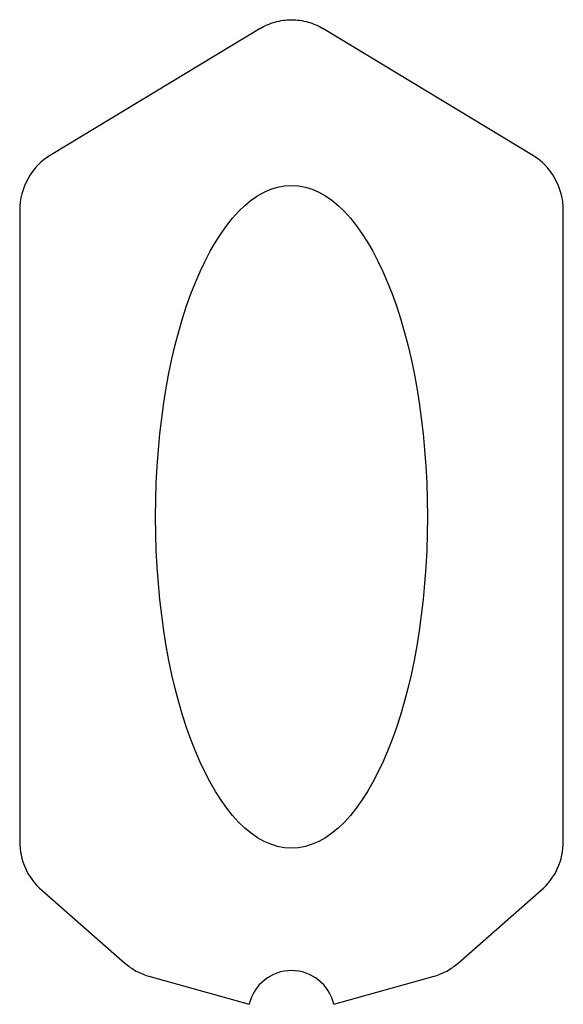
# Model space of a CAD drawing. Header units: millimetres. Extents: x 0 to 251, y 0 to 455.
import ezdxf

# ---------------------------------------------------------------- set-up
doc = ezdxf.new("R2010")
doc.units = ezdxf.units.MM
doc.linetypes.add('SLD-Sürekli', pattern=[0])

msp = doc.modelspace()

# ---------------------------------------------------------------- linework, layer by layer
at = {"color": 7, "linetype": 'SLD-Sürekli', "lineweight": 25}
for p, q in [((111.42, 450.98), (14.89, 392.71)), ((236.91, 392.71), (140.38, 450.98)), ((0.4, 367.02), (0.4, 75.6)), ((251.4, 75.6), (251.4, 367.02)), ((10.61, 53.05), (48.92, 19.44)), ((202.88, 19.44), (241.19, 53.05)), ((60.05, 13.38), (106.39, 0.4)), ((145.41, 0.4), (191.75, 13.38))]:
    msp.add_line(p, q, dxfattribs=at)
for centre, radius, start, end in [((30.4, 367.02), 30, 121.1207, 180), ((221.4, 367.02), 30, 0, 58.8793), ((30.4, 75.6), 30, 180, 228.735), ((221.4, 75.6), 30, 311.265, 0), ((125.9, -4), 20, 12.7047, 167.2953)]:
    msp.add_arc(centre, radius, start, end, dxfattribs=at)
msp.add_ellipse((125.9, 225.52), major_axis=(0, 153), ratio=0.410131, dxfattribs=at)
msp.add_open_spline([(111.42, 450.98), (112.48, 451.62), (114.66, 452.75), (119.44, 454.49), (125.9, 455.41), (132.36, 454.49), (137.14, 452.75), (139.32, 451.62), (140.38, 450.98)], degree=3, knots=[0, 0, 0, 0, 0.125, 0.25, 0.5, 0.75, 0.875, 1, 1, 1, 1], dxfattribs=at)
for points in [[(48.92, 19.44), (49.72, 18.74), (51.41, 17.42), (54.14, 15.72), (57.04, 14.35), (59.03, 13.67), (60.05, 13.38)], [(191.75, 13.38), (192.77, 13.67), (194.76, 14.35), (197.66, 15.72), (200.39, 17.42), (202.08, 18.74), (202.88, 19.44)]]:
    msp.add_open_spline(points, degree=3, dxfattribs=at)

doc.saveas('drawing.dxf')
